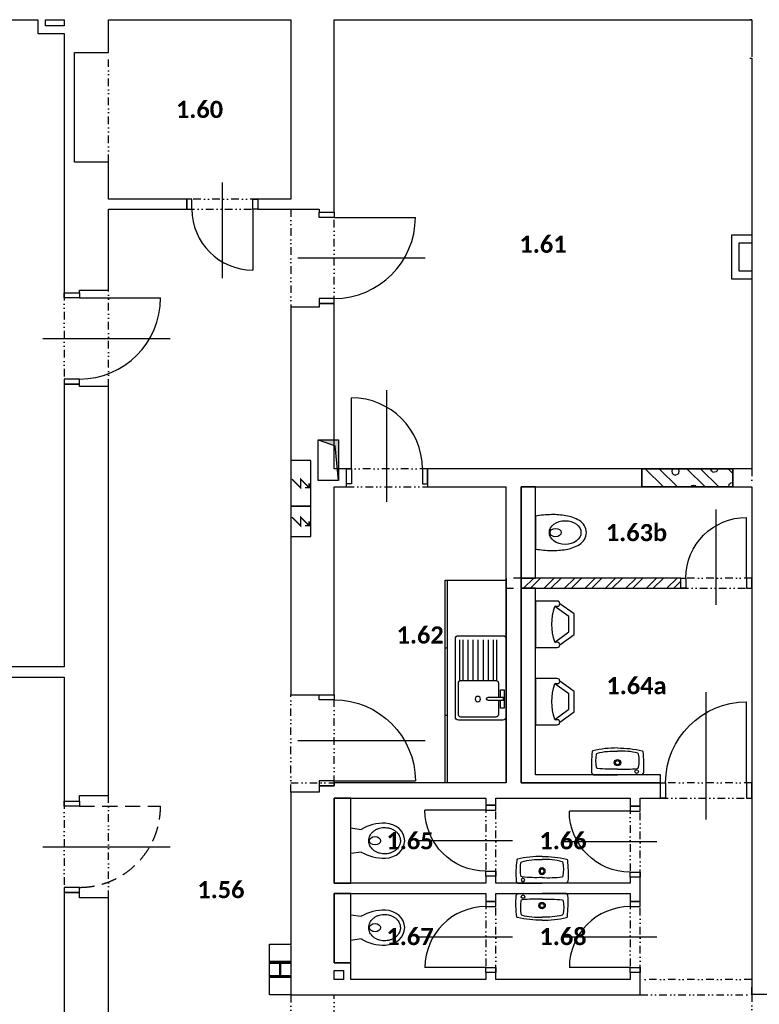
# Model space of a CAD drawing. Header units: millimetres. Extents: x -16871 to 82323, y -2942 to 27689.
# Tile 3 of 25: x -7715 to -415, y 9521 to 19235. Entities that reach past the tile are written whole.
import ezdxf
from ezdxf.enums import TextEntityAlignment as Align

# ---------------------------------------------------------------- set-up
doc = ezdxf.new("R2010")
doc.units = ezdxf.units.MM
doc.linetypes.add('DASHED', pattern=[0.75, 0.5, -0.25])
doc.linetypes.add('DIVIDE2', pattern=[0.625, 0.25, -0.125, 0, -0.125, 0, -0.125])
for name, color, linetype in [('A-Cabinet-G', 9, 'Continuous'), ('A-Chase-G', 9, 'Continuous'), ('A-Door-G', 9, 'Continuous'), ('A-Equipment-G', 9, 'Continuous'), ('A-MassElement-G', 9, 'Continuous'), ('A-Room-T', 3, 'Continuous'), ('A-SanitaryFixture-G', 9, 'Continuous'), ('A-Wall-Abov', 9, 'DIVIDE2'), ('A-Wall-Blow', 9, 'Continuous'), ('A-Wall-Comp', 9, 'Continuous'), ('A-Wall-G', 9, 'Continuous'), ('A-Wall-Patt', 9, 'Continuous')]:
    doc.layers.add(name, color=color, linetype=linetype)
doc.styles.add('Calibri', font='calibri.ttf')
doc.styles.add('RoomTag', font='calibrib.ttf')

# ---------------------------------------------------------------- blocks, each defined once
blk = doc.blocks.new('AreaLabel1')
at = {"style": 'RoomTag'}
blk.add_attdef('AreaOBJ:Label', text='', height=1.5, dxfattribs=at).set_placement((0, 0), align=Align.MIDDLE_CENTER)
blk = doc.blocks.new('osa1K')
at = {"linetype": 'ByBlock'}
blk.add_lwpolyline([(0, -250), (0, 850)], dxfattribs=at)
for points in [[(-350, 0), (-350, -0.0001)], [(350, 0), (350, -0.0001)]]:
    blk.add_lwpolyline(points)
blk = doc.blocks.new('SYMBOL_Kueche_600_6_2D')
at = {"linetype": 'ByBlock', "lineweight": -2}
for p, q in [((0.000001, -580), (1.000001, -580)), ((0.333334, -600), (0.333334, -580)), ((0.666668, -580), (0.666668, -600))]:
    blk.add_line(p, q, dxfattribs=at)
blk.add_lwpolyline([(0, 0), (1, 0), (1, -600), (0, -600)], close=True, dxfattribs=at)
blk = doc.blocks.new('SYMBOL_Kitchen_Sink_5_2D')
at = {"linetype": 'ByBlock'}
for p, q in [((470, 416.2), (30, 416.2)), ((0, 386.2), (0, -386.3)), ((91.1, -26.3), (91.1, 376.9)), ((123.6, -26.3), (123.6, 376.9)), ((173.6, -26.3), (173.6, 376.9)), ((223.6, -26.3), (223.6, 376.9)), ((273.6, -26.3), (273.6, 376.9)), ((323.6, -26.3), (323.6, 376.9)), ((373.6, -26.3), (373.6, 376.9)), ((423.6, -26.3), (423.6, 376.9)), ((454.7, -26.3), (454.7, 376.9)), ((500, -386.3), (500, 386.2)), ((75, -51.3), (75, -192.2)), ((445, -26.3), (100, -26.3)), ((470, -361.3), (470, -51.3)), ((18, -118.7), (18, -298.7)), ((55.5, -118.7), (18, -118.7)), ((24.5, -192.2), (179.5, -192.2)), ((24.5, -220.1), (24.5, -192.2)), ((55.5, -192.2), (55.5, -118.7)), ((179.5, -220.1), (24.5, -220.1)), ((55.5, -298.7), (55.5, -220.1)), ((75, -220.1), (75, -361.3)), ((18, -298.7), (55.5, -298.7)), ((18, -298.7), (55.5, -298.7)), ((100, -386.3), (445, -386.3)), ((30, -416.2), (470, -416.2))]:
    blk.add_line(p, q, dxfattribs=at)
blk.add_circle((278.4, -208.7), 26.3, dxfattribs=at)
for centre, radius, start, end in [((30, 386.2), 30, 90, 180), ((470, 386.2), 30, 0, 90), ((100, -51.3), 25, 90, 180), ((445, -51.3), 25, 0, 90), ((177, -206.1), 14.2, 280.38886, 79.61114), ((30, -386.3), 30, 180, 270), ((100, -361.3), 25, 180, 270), ((445, -361.3), 25, 270, 0), ((470, -386.3), 30, 270, 0)]:
    blk.add_arc(centre, radius, start, end, dxfattribs=at)
blk = doc.blocks.new('M_BAD_HV0M_WALL_P')
for points in [[(0, -265, -0.054932), (-242.5, -238.3, -0.322977), (-250.3, -229.5, -0.037404), (-255.9, -20.6, -0.186503), (-254.4, -17.3), (-238.6, -1.5, -0.198912), (-235.1, 0), (0, 0, -0.198912)], [(0, -265, 0.054932), (242.5, -238.3, 0.322977), (250.3, -229.5, 0.037404), (255.9, -20.6, 0.186503), (254.4, -17.3), (238.6, -1.5, 0.198912), (235.1, 0), (0, 0, 0.198912)], [(0, -56.6, 0.044323), (-197.4, -63.4, 0.340053), (-208.3, -74.1, 0.084371), (-208.3, -202.9, 0.299432), (-199.2, -213.3, 0.08425), (0, -233.7, 0.142932)], [(0, -56.6, -0.044323), (197.4, -63.4, -0.340053), (208.3, -74.1, -0.084371), (208.3, -202.9, -0.299432), (199.2, -213.3, -0.08425), (0, -233.7, -0.142932)]]:
    blk.add_lwpolyline(points, format="xyb")
for centre, radius in [((-188.3, -32.3), 17.5), ((0, -120), 32), ((0, -120), 20)]:
    blk.add_circle(centre, radius)
blk = doc.blocks.new('wc2top')
blk.add_lwpolyline([(-111.7, -101.4), (-126.7, 0), (126.7, 0), (111.7, -101.4)])
for points in [[(-111.7, -101.4, 0.138283), (-172.6, -339)], [(172.6, -339, 0.138283), (111.7, -101.4, 0.138283)]]:
    blk.add_lwpolyline(points, format="xyb")
blk.add_ellipse((0, -237.1), major_axis=(0, 55.3), ratio=0.745622)
blk.add_ellipse((0, -331.3), major_axis=(0, 198.7), ratio=0.869235, start_param=1.609758, end_param=4.673427)
blk.add_open_spline([(0, -175.1), (-5.4, -175.1), (-10.8, -175.5), (-23.9, -177.5), (-31.6, -179.5), (-46.6, -185.2), (-54, -188.9), (-68.2, -198), (-75, -203.4), (-87.7, -215.6), (-93.7, -222.5), (-104.4, -237.7), (-109.3, -245.9), (-117.5, -263.4), (-121, -272.7), (-126.3, -292), (-128.2, -301.9), (-130.3, -322.1), (-130.5, -332.3), (-129.3, -352.6), (-127.8, -362.7), (-123.3, -382.2), (-120.3, -391.7), (-112.8, -409.8), (-108.3, -418.3), (-98.2, -434.1), (-92.5, -441.4), (-80.2, -454.5), (-73.6, -460.3), (-59.8, -470.3), (-52.5, -474.4), (-37.7, -481), (-30.1, -483.5), (-14.6, -486.8), (-6.9, -487.5), (8.7, -487.4), (16.5, -486.5), (31.9, -483), (39.5, -480.4), (54.3, -473.5), (61.5, -469.2), (75.2, -459), (81.8, -453.1), (93.9, -439.7), (99.5, -432.3), (109.4, -416.3), (113.8, -407.7), (121.1, -389.5), (124, -379.9), (128.2, -360.3), (129.5, -350.2), (130.5, -329.9), (130.1, -319.6), (127.8, -299.5), (125.7, -289.6), (120.2, -270.5), (116.6, -261.3), (108.2, -243.9), (103.2, -235.8), (92.3, -220.8), (86.3, -214.1), (73.4, -202), (66.5, -196.8), (52.3, -188), (44.9, -184.4), (29.8, -178.9), (22.1, -177.1), (9.5, -175.4), (4.8, -175.1), (0, -175.1)], degree=3, knots=[0, 0, 0, 0, 0.130721, 0.130721, 0.31937, 0.31937, 0.508019, 0.508019, 0.696669, 0.696669, 0.885318, 0.885318, 1.073967, 1.073967, 1.262616, 1.262616, 1.451265, 1.451265, 1.639915, 1.639915, 1.828564, 1.828564, 2.017213, 2.017213, 2.205862, 2.205862, 2.394511, 2.394511, 2.58316, 2.58316, 2.77181, 2.77181, 2.960459, 2.960459, 3.149108, 3.149108, 3.337757, 3.337757, 3.526406, 3.526406, 3.715056, 3.715056, 3.903705, 3.903705, 4.092354, 4.092354, 4.281003, 4.281003, 4.469652, 4.469652, 4.658302, 4.658302, 4.846951, 4.846951, 5.0356, 5.0356, 5.224249, 5.224249, 5.412898, 5.412898, 5.601547, 5.601547, 5.790197, 5.790197, 5.978846, 5.978846, 6.167495, 6.167495, 6.283185, 6.283185, 6.283185, 6.283185])
blk = doc.blocks.new('SYMBOL_WC_5_2D')
at = {"linetype": 'ByBlock'}
for p, q in [((0.2286, -0.015), (-0.2286, -0.015)), ((-0.2286, -0.015), (-0.2286, -0.2309)), ((0.2286, -0.2309), (0.2286, -0.015)), ((-0.2032, -0.2563), (-0.1016, -0.396)), ((-0.1778, -0.2309), (-0.1778, -0.2126)), ((-0.1762, -0.2071), (-0.0757, -0.3452)), ((0.0757, -0.3452), (0.1762, -0.2071)), ((0.1016, -0.396), (0.2032, -0.2563)), ((0.1778, -0.2126), (0.1778, -0.2309)), ((-0.0757, -0.3452), (0.0757, -0.3452)), ((-0.1016, -0.396), (0.1016, -0.396))]:
    blk.add_line(p, q, dxfattribs=at)
for centre, radius, start, end in [((0, -0.6875), 0.5137, 70.5467, 109.4533), ((-0.2032, -0.2309), 0.0254, 180, 0), ((-0.1677, -0.2126), 0.0101, 109.4533, 180), ((0.1677, -0.2126), 0.0101, 0, 70.5467), ((0.2032, -0.2309), 0.0254, 180, 0)]:
    blk.add_arc(centre, radius, start, end, dxfattribs=at)
blk = doc.blocks.new('chasetop1')
blk.add_hatch(color=256).paths.add_polyline_path([(0, 1), (0, 0), (0.15, 0.85), (1, 1)])
for p in [(1, 1), (0, 0)]:
    blk.add_line(p, (0.15, 0.85))
at = {"linetype": 'ByBlock'}
blk.add_lwpolyline([(0, 0), (1, 0), (1, 1), (0, 1)], close=True, dxfattribs=at)
blk = doc.blocks.new('*U23')
blk.add_lwpolyline([(0, 0), (450, 0), (450, 200), (0, 200)], close=True)
at = {"const_width": 15}
for points in [[(267.4, 186.9), (182.6, 102), (267.4, 102), (182.6, 17.1)], [(224.6, 17.1), (182.6, 17.1), (182.6, 59.1)]]:
    blk.add_lwpolyline(points, dxfattribs=at)
blk = doc.blocks.new('*U24')
blk.add_lwpolyline([(0, 0), (300, 0), (300, 200), (0, 200)], close=True)
at = {"const_width": 15}
for points in [[(192.4, 186.9), (107.6, 102), (192.4, 102), (107.6, 17.1)], [(149.6, 17.1), (107.6, 17.1), (107.6, 59.1)]]:
    blk.add_lwpolyline(points, dxfattribs=at)

msp = doc.modelspace()

# ---------------------------------------------------------------- hatches: boundary and pattern name
at = {"layer": 'A-Wall-Patt', "linetype": 'Continuous', "lineweight": -3, "ltscale": 300}
h = msp.add_hatch(dxfattribs=at)
h.set_pattern_fill('POROBETON2', color=256, scale=400, angle=45, style=0, pattern_type=2)
h.set_pattern_definition([(45, (0, 0), (27.452, 382.3555), [19.4116, -270.3664]), (45, (-51.23, 51.23), (27.452, 382.3555), [19.4116, -270.3664]), (135, (13.73, 51.23), (-382.3555, -27.452), [19.4116, -231.5436]), (135, (-37.5, 2e-15), (-382.3555, -27.452), [19.4116, -231.5436]), (105, (18.75, 32.48), (-177.452, 177.4518), [19.4116, -560.144]), (165, (4e-15, 64.95), (-382.3556, -27.4521), [19.4116, -560.144]), (255, (-51.23, 51.23), (177.4518, -177.452), [19.412, -984.408]), (255, (153.68, 256.13), (177.4518, -177.452), [19.412, -984.408]), (255, (358.58, 461.03), (177.4518, -177.452), [19.412, -984.408]), (195, (0, 0), (-204.9037, -204.9037), [19.412, -984.408]), (195, (-177.45, 177.45), (-204.9037, -204.9037), [19.412, -984.408]), (75, (13.73, 13.73), (-177.4518, 177.452), [19.412, -984.408]), (75, (218.63, 218.63), (-177.4518, 177.452), [19.412, -984.408]), (75, (423.53, 423.53), (-177.4518, 177.452), [19.412, -984.408]), (285, (-56.25, 32.48), (177.452, -177.4518), [19.4116, -560.144]), (345, (-37.5, 2e-15), (382.3556, 27.4521), [19.4116, -560.144]), (195, (-18.75, 69.98), (-204.9037, -204.9037), [19.412, -984.408]), (195, (-196.2, 247.43), (-204.9037, -204.9037), [19.412, -984.408]), (135, (75.16, 75.16), (-487.7464, 77.939), []), (135, (143.47, 143.47), (-487.7464, 77.939), [])])
h.paths.add_polyline_path([(-675, 14625), (-675, 14805), (-1575, 14805), (-1575, 14625)], flags=0)
h = msp.add_hatch(dxfattribs=at)
h.set_pattern_fill('ANSI32', color=256, scale=15, angle=-360, style=0)
h.paths.add_polyline_path([(-1190, 13625), (-1190, 13725), (-2765, 13725), (-2765, 13625)], flags=0)

# ---------------------------------------------------------------- linework, layer by layer
at = {"layer": 'A-Door-G', "linetype": 'Continuous', "lineweight": -3, "ltscale": 300}
for points in [[(-6015, 17465), (-6065, 17465), (-6065, 17365), (-6015, 17365)], [(-5415, 17465), (-5365, 17465), (-5365, 17365), (-5415, 17365)], [(-4760, 17285), (-4760, 17335), (-4610, 17335), (-4610, 17285)], [(-7275, 16490), (-7275, 16540), (-7125, 16540), (-7125, 16490)], [(-4760, 16485), (-4760, 16435), (-4610, 16435), (-4610, 16485)], [(-7275, 15690), (-7275, 15640), (-7125, 15640), (-7125, 15690)], [(-4440, 14655), (-4490, 14655), (-4490, 14805), (-4440, 14805)], [(-3740, 14655), (-3690, 14655), (-3690, 14805), (-3740, 14805)], [(-1140, 13625), (-1190, 13625), (-1190, 13725), (-1140, 13725)], [(-540, 13625), (-490, 13625), (-490, 13725), (-540, 13725)], [(-4760, 12525), (-4760, 12575), (-4610, 12575), (-4610, 12525)], [(-4760, 11725), (-4760, 11675), (-4610, 11675), (-4610, 11725)], [(-1340, 11555), (-1390, 11555), (-1390, 11705), (-1340, 11705)], [(-540, 11555), (-490, 11555), (-490, 11705), (-540, 11705)], [(-7275, 11475), (-7275, 11525), (-7125, 11525), (-7125, 11475)], [(-3015, 11435), (-3015, 11485), (-3115, 11485), (-3115, 11435)], [(-1590, 11425), (-1590, 11475), (-1690, 11475), (-1690, 11425)], [(-3015, 10835), (-3015, 10785), (-3115, 10785), (-3115, 10835)], [(-1590, 10825), (-1590, 10775), (-1690, 10775), (-1690, 10825)], [(-7275, 10675), (-7275, 10625), (-7125, 10625), (-7125, 10675)], [(-3015, 10485), (-3015, 10535), (-3115, 10535), (-3115, 10485)], [(-1590, 10485), (-1590, 10535), (-1690, 10535), (-1690, 10485)], [(-3015, 9885), (-3015, 9835), (-3115, 9835), (-3115, 9885)], [(-1590, 9885), (-1590, 9835), (-1690, 9835), (-1690, 9885)]]:
    msp.add_lwpolyline(points, close=True, dxfattribs=at)
for points in [[(-5415, 17365), (-5415, 16765)], [(-4610, 17285), (-3810, 17285)], [(-7125, 16490), (-6325, 16490)], [(-4440, 14805), (-4440, 15505)], [(-540, 13725), (-540, 14325)], [(-540, 11705), (-540, 12505)], [(-4610, 11725), (-3810, 11725)], [(-3115, 11435), (-3715, 11435)], [(-1690, 11425), (-2290, 11425)], [(-3115, 9885), (-3715, 9885)], [(-1690, 9885), (-2290, 9885)]]:
    msp.add_lwpolyline(points, dxfattribs=at)
at = {"layer": 'A-Door-G', "linetype": 'DASHED', "lineweight": -3, "ltscale": 300}
msp.add_lwpolyline([(-7125, 11475), (-6325, 11475)], dxfattribs=at)
at = {"layer": 'A-Door-G', "linetype": 'Continuous', "lineweight": -3, "ltscale": 300}
for centre, radius, start, end in [((-5415, 17365), 600, 180, 270), ((-4610, 17285), 800, 270, 0), ((-7125, 16490), 800, 270, 0), ((-4440, 14805), 700, 0, 90), ((-3115, 9885), 600, 90, 180), ((-1690, 9885), 600, 90, 180)]:
    msp.add_arc(centre, radius, start, end, dxfattribs=at)
at = {"layer": 'A-Door-G', "linetype": 'Continuous', "lineweight": -3, "ltscale": 300, "extrusion": (0, 0, -1)}
for centre, radius, start, end in [((540, 13725), 600, 0, 90), ((4610, 11725), 800, 90, 180), ((540, 11705), 800, 0, 90), ((3115, 11435), 600, 270, 0), ((1690, 11425), 600, 270, 0)]:
    msp.add_arc(centre, radius, start, end, dxfattribs=at)
at = {"layer": 'A-Door-G', "linetype": 'DASHED', "lineweight": -3, "ltscale": 300}
msp.add_arc((-7125, 11475), 800, 270, 0, dxfattribs=at)
at = {"layer": 'A-MassElement-G', "linetype": 'Continuous', "lineweight": -3, "ltscale": 300}
for p, q in [((-1575, 14805), (-675, 14805)), ((-1575, 14625), (-1575, 14805)), ((-1575, 14805), (-1575, 14625)), ((-675, 14805), (-1575, 14805)), ((-675, 14805), (-675, 14625)), ((-675, 14625), (-675, 14805)), ((-675, 14625), (-1575, 14625)), ((-1575, 14625), (-675, 14625))]:
    msp.add_line(p, q, dxfattribs=at)
at = {"layer": 'A-SanitaryFixture-G', "linetype": 'Continuous', "lineweight": -3, "ltscale": 300}
for p, q in [((-5250, 9615, 1035), (-5250, 10115, 1035)), ((-5250, 10115, 1035), (-5040, 10115, 1035)), ((-5040, 10115, 1035), (-5040, 9615, 1035)), ((-5040, 9615, 1035), (-5250, 9615, 1035))]:
    msp.add_line(p, q, dxfattribs=at)
msp.add_lwpolyline([(-2120.4, 14175, 0.246348), (-2190.4, 14293.3, 0.092866), (-2324, 14340.9, 0.047652), (-2466.3, 14352.3, 0.033058), (-2625, 14337.4), (-2625, 14012.6, 0.033058), (-2466.3, 13997.7, 0.047652), (-2324, 14009.1, 0.092866), (-2190.4, 14056.7, 0.246348)], format="xyb", close=True, dxfattribs=at)
for points in [[(-1814.5, 12050, 0.054932), (-2057, 12023.3, 0.322977), (-2064.8, 12014.5, 0.037404), (-2070.4, 11805.6, 0.186503), (-2068.9, 11802.3), (-2053.1, 11786.5, 0.198912), (-2049.6, 11785), (-1814.5, 11785, 0.198912)], [(-1814.5, 12050, -0.054932), (-1572, 12023.3, -0.322977), (-1564.2, 12014.5, -0.037404), (-1558.6, 11805.6, -0.186503), (-1560.1, 11802.3), (-1575.9, 11786.5, -0.198912), (-1579.4, 11785), (-1814.5, 11785, -0.198912)], [(-1814.5, 11841.6, -0.044323), (-2011.9, 11848.4, -0.340053), (-2022.8, 11859.1, -0.084371), (-2022.8, 11987.9, -0.299432), (-2013.7, 11998.3, -0.08425), (-1814.5, 12018.7, -0.142932)], [(-1814.5, 11841.6, 0.044323), (-1617.1, 11848.4, 0.340053), (-1606.2, 11859.1, 0.084371), (-1606.2, 11987.9, 0.299432), (-1615.3, 11998.3, 0.08425), (-1814.5, 12018.7, 0.142932)]]:
    msp.add_lwpolyline(points, format="xyb", dxfattribs=at)
for centre, radius in [((-1814.5, 11905), 32), ((-1814.5, 11905), 20), ((-1626.2, 11817.3), 17.5)]:
    msp.add_circle(centre, radius, dxfattribs=at)
for centre, major_axis, ratio in [((-2331.2, 14175), (-156.2, 0), 0.751511), ((-2425.4, 14175), (-55.3, 0), 0.745622)]:
    msp.add_ellipse(centre, major_axis=major_axis, ratio=ratio, dxfattribs=at)
at = {"layer": 'A-Wall-Abov', "linetype": 'DIVIDE2', "lineweight": -3, "ltscale": 300}
for p, q in [((-510, 19235), (-490, 19235)), ((-6840, 17830), (-6840, 18910)), ((-5365, 17465), (-6065, 17465)), ((-6065, 17365), (-5365, 17365)), ((-5040, 17365), (-5040, 16400)), ((-4610, 16435), (-4610, 17335)), ((-7275, 16540), (-7275, 15640)), ((-6840, 15615), (-6840, 16565)), ((-3690, 14805), (-4490, 14805)), ((-4490, 14625), (-3690, 14625)), ((-2915, 13725), (-2915, 13625)), ((-2765, 13725), (-2915, 13725)), ((-490, 13725), (-1190, 13725)), ((-490, 13625), (-490, 13725)), ((-2915, 13625), (-2765, 13625)), ((-1190, 13625), (-490, 13625)), ((-5040, 11615), (-5040, 12575)), ((-4610, 11705), (-4610, 12575)), ((-5040, 11705), (-4610, 11705)), ((-490, 11705), (-1390, 11705)), ((-6840, 10570), (-6840, 11580)), ((-7275, 11525), (-7275, 10625)), ((-3115, 11485), (-3115, 10785)), ((-3015, 10785), (-3015, 11485)), ((-1690, 11475), (-1690, 10775)), ((-1590, 10775), (-1590, 11475)), ((-1390, 11555), (-490, 11555)), ((-3115, 10535), (-3115, 9835)), ((-3015, 9835), (-3015, 10535)), ((-1690, 10535), (-1690, 9835)), ((-1590, 9835), (-1590, 10535)), ((-490, 9765), (-1590, 9765)), ((-490, 9615), (-490, 9765)), ((-5040, 9615), (-5040, 8450)), ((-4610, 8450), (-4610, 9615)), ((-1590, 9615), (-490, 9615))]:
    msp.add_line(p, q, dxfattribs=at)
for points in [[(-490, 19235), (-493.2, 19235), (-510, 19235)], [(-490, 17110), (-490, 17035)], [(-490, 16755), (-490, 16680)], [(-490, 14805), (-490, 14625)], [(-490, 9620), (-490, 8450)]]:
    msp.add_lwpolyline(points, dxfattribs=at)
at = {"layer": 'A-Wall-Blow', "linetype": 'Continuous', "lineweight": -3, "ltscale": 300}
for p, q in [((-2625, 14625), (-2765, 14625)), ((-2765, 14625), (-2765, 13725)), ((-2625, 13725), (-2625, 14625)), ((-2765, 13725), (-2625, 13725)), ((-2625, 13625), (-2765, 13625)), ((-2765, 13625), (-2765, 11705)), ((-2625, 11785), (-2625, 13625)), ((-1390, 11785), (-2625, 11785)), ((-1390, 11705), (-1390, 11785)), ((-2765, 11705), (-1390, 11705)), ((-4445, 11555), (-4610, 11555)), ((-4610, 11555), (-4610, 10715)), ((-4445, 10715), (-4445, 11555)), ((-4610, 10715), (-4445, 10715)), ((-4445, 10615), (-4610, 10615)), ((-4610, 10615), (-4610, 9930)), ((-4445, 9930), (-4445, 10615)), ((-4610, 9930), (-4445, 9930))]:
    msp.add_line(p, q, dxfattribs=at)
at = {"layer": 'A-Wall-Comp', "linetype": 'Continuous', "lineweight": -3, "ltscale": 300}
for p, q in [((-675, 14805), (-1575, 14805)), ((-1575, 14805), (-1575, 14625)), ((-675, 14625), (-675, 14805)), ((-1575, 14625), (-675, 14625)), ((-2765, 13625), (-2765, 13725)), ((-2765, 13725), (-2765, 13625))]:
    msp.add_line(p, q, dxfattribs=at)
at = {"layer": 'A-Wall-G', "linetype": 'Continuous', "lineweight": -3, "ltscale": 300}
for p, q in [((-7535, 19235), (-7535, 19100)), ((-7460, 19175), (-7460, 19235)), ((-7275, 19235), (-7275, 19175)), ((-6840, 18910), (-6840, 19235)), ((-5040, 19235), (-5040, 17465)), ((-4610, 17335), (-4610, 19235)), ((-7275, 19175), (-7460, 19175)), ((-7535, 19100), (-7275, 19100)), ((-7275, 19100), (-7275, 16540)), ((-7175, 17830), (-7175, 18910)), ((-7175, 18910), (-6840, 18910)), ((-6840, 17830), (-7175, 17830)), ((-6840, 17465), (-6840, 17830)), ((-6065, 17465), (-6840, 17465)), ((-6065, 17365), (-6065, 17465)), ((-5365, 17465), (-5365, 17365)), ((-5040, 17465), (-5365, 17465)), ((-6840, 16565), (-6840, 17365)), ((-6840, 17365), (-6065, 17365)), ((-5365, 17365), (-5040, 17365)), ((-5040, 17365), (-4760, 17365)), ((-4760, 17365), (-4760, 17335)), ((-4760, 17335), (-4610, 17335)), ((-690, 17110), (-690, 16680)), ((-490, 17110), (-690, 17110)), ((-615, 16755), (-615, 17035)), ((-615, 17035), (-490, 17035)), ((-490, 16755), (-615, 16755)), ((-690, 16680), (-490, 16680)), ((-7275, 16540), (-7125, 16540)), ((-7125, 16540), (-7125, 16565)), ((-7125, 16565), (-6840, 16565)), ((-4610, 16435), (-4760, 16435)), ((-4760, 16435), (-4760, 16400)), ((-4610, 14805), (-4610, 16435)), ((-4760, 16400), (-5040, 16400)), ((-5040, 16400), (-5040, 12575)), ((-7275, 15640), (-7275, 12850)), ((-7125, 15640), (-7275, 15640)), ((-7125, 15615), (-7125, 15640)), ((-6840, 15615), (-7125, 15615)), ((-6840, 11580), (-6840, 15615)), ((-4490, 14805), (-4610, 14805)), ((-4490, 14625), (-4490, 14805)), ((-2915, 14805), (-3690, 14805)), ((-3690, 14805), (-3690, 14625)), ((-490, 14805), (-2915, 14805)), ((-4610, 12575), (-4610, 14625)), ((-4610, 14625), (-4490, 14625)), ((-3690, 14625), (-2915, 14625)), ((-2915, 11705), (-2915, 14625)), ((-2765, 14625), (-490, 14625)), ((-2765, 13725), (-2765, 14625)), ((-1190, 13725), (-2765, 13725)), ((-1190, 13625), (-1190, 13725)), ((-2765, 11705), (-2765, 13625)), ((-2765, 13625), (-1190, 13625)), ((-7275, 12850), (-11470, 12850)), ((-11470, 12750), (-7275, 12750)), ((-7275, 12750), (-7275, 11525)), ((-5040, 12575), (-4610, 12575)), ((-4610, 11675), (-4760, 11675)), ((-4760, 11675), (-4760, 11615)), ((-2915, 11705), (-4610, 11705)), ((-4610, 11705), (-4610, 11675)), ((-1390, 11705), (-2765, 11705)), ((-1390, 11555), (-1390, 11705)), ((-7125, 11525), (-7125, 11580)), ((-7125, 11580), (-6840, 11580)), ((-4782, 11615), (-5040, 11615)), ((-5040, 11615), (-5040, 9615)), ((-4760, 11615), (-4782, 11615)), ((-7275, 11525), (-7125, 11525)), ((-4610, 10715), (-4610, 11555)), ((-4610, 11555), (-3115, 11555)), ((-3115, 11555), (-3115, 11485)), ((-3115, 11485), (-3015, 11485)), ((-3015, 11555), (-1690, 11555)), ((-3015, 11485), (-3015, 11555)), ((-1690, 11555), (-1690, 11475)), ((-1690, 11475), (-1590, 11475)), ((-1590, 11555), (-1390, 11555)), ((-1590, 11475), (-1590, 11555)), ((-3015, 10785), (-3115, 10785)), ((-3115, 10785), (-3115, 10715)), ((-3015, 10715), (-3015, 10785)), ((-3115, 10715), (-4610, 10715)), ((-1690, 10715), (-3015, 10715)), ((-1590, 10775), (-1690, 10775)), ((-1690, 10775), (-1690, 10715)), ((-1590, 10535), (-1590, 10775)), ((-7125, 10625), (-7275, 10625)), ((-7275, 10625), (-7275, 450)), ((-7125, 10570), (-7125, 10625)), ((-4610, 9930), (-4610, 10615)), ((-4610, 10615), (-3115, 10615)), ((-3115, 10615), (-3115, 10535)), ((-3015, 10615), (-1690, 10615)), ((-3015, 10535), (-3015, 10615)), ((-1690, 10615), (-1690, 10535)), ((-6840, 10570), (-7125, 10570)), ((-6840, 5550), (-6840, 10570)), ((-3115, 10535), (-3015, 10535)), ((-1690, 10535), (-1590, 10535)), ((-4445, 9930), (-4610, 9930)), ((-4445, 9765), (-4445, 9930)), ((-4610, 9765), (-4610, 9855)), ((-4610, 9855), (-4520, 9855)), ((-4520, 9855), (-4520, 9765)), ((-3015, 9835), (-3115, 9835)), ((-3115, 9835), (-3115, 9765)), ((-3015, 9765), (-3015, 9835)), ((-1590, 9835), (-1690, 9835)), ((-1690, 9835), (-1690, 9765)), ((-1590, 9615), (-1590, 9835)), ((-4520, 9765), (-4610, 9765)), ((-3115, 9765), (-4445, 9765)), ((-1690, 9765), (-3015, 9765)), ((-5040, 9615), (-1590, 9615))]:
    msp.add_line(p, q, dxfattribs=at)
for points in [[(-11470, 19235), (-7535, 19235)], [(-7460, 19235), (-7275, 19235)], [(-6840, 19235), (-5040, 19235)], [(-4610, 19235), (-490, 19235)], [(-490, 19235), (-490, 19210), (-490, 18870)], [(-510, 18855), (-490, 18855)], [(-490, 18855), (-490, 17110)], [(-490, 17035), (-490, 16755)], [(-490, 16680), (-490, 14805)], [(-490, 14625), (-490, 9620)], [(-490, 9620), (-340, 9620)]]:
    msp.add_lwpolyline(points, dxfattribs=at)

# ---------------------------------------------------------------- block references
at = {"layer": 'A-Cabinet-G', "linetype": 'Continuous', "lineweight": -3, "ltscale": 300, "xscale": 2000, "rotation": 270}
msp.add_blockref('SYMBOL_Kueche_600_6_2D', (-2915, 13705), dxfattribs=at)
at = {"layer": 'A-Chase-G', "linetype": 'Continuous', "lineweight": -3, "ltscale": 300, "extrusion": (0, 0, -1), "xscale": 200, "yscale": 400, "zscale": -270}
msp.add_blockref('chasetop1', (4570, 14690), dxfattribs=at)
at = {"layer": 'A-Door-G', "linetype": 'Continuous', "lineweight": -3, "ltscale": 300}
for p, xscale, yscale, rotation in [((-5715, 17415), 0.8571428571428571, 0.8571428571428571, 180), ((-4685, 16885), 1.142857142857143, 1.142857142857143, 270), ((-7200, 16090), 1.142857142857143, 1.142857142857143, 270), ((-7200, 11075), 1.142857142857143, 1.142857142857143, 270), ((-3065, 10185), 0.8571428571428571, 0.8571428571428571, 90), ((-1640, 10185), 0.8571428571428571, 0.8571428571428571, 90)]:
    msp.add_blockref('osa1K', p, dxfattribs=dict(at, xscale=xscale, yscale=yscale, rotation=rotation))
msp.add_blockref('osa1K', (-4090, 14730), dxfattribs=at)
at = {"layer": 'A-Door-G', "linetype": 'Continuous', "lineweight": -3, "ltscale": 300, "extrusion": (0, 0, -1), "zscale": -1}
for p, xscale, yscale in [((840, 13675), 0.8571428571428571, 0.8571428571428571), ((940, 11630), 1.142857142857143, 1.142857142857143)]:
    msp.add_blockref('osa1K', p, dxfattribs=dict(at, xscale=xscale, yscale=yscale))
for p, xscale, yscale, rotation in [((4685, 12125), 1.142857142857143, 1.142857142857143, 90.00000000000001), ((3065, 11135), 0.8571428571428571, 0.8571428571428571, 270), ((1640, 11125), 0.8571428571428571, 0.8571428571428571, 270)]:
    msp.add_blockref('osa1K', p, dxfattribs=dict(at, xscale=xscale, yscale=yscale, rotation=rotation))
at = {"layer": 'A-Equipment-G', "ltscale": 300, "rotation": 90}
for name, p in [('*U23', (-4840, 14435)), ('*U24', (-4840, 14135))]:
    msp.add_blockref(name, p, dxfattribs=at)
at = {"layer": 'A-Room-T', "linetype": 'Continuous', "lineweight": -3, "ltscale": 300}
ref = msp.add_blockref('AreaLabel1', (-5940, 18350), dxfattribs=dict(at, xscale=112.5, yscale=112.5, zscale=112.5))
ref.add_attrib('AreaOBJ:Label', '1.60', dxfattribs={"layer": '0', "color": 0, "height": 168.75, "style": 'RoomTag'}).set_placement((-5940, 18350), align=Align.MIDDLE_CENTER)
ref = msp.add_blockref('AreaLabel1', (-2550, 17020), dxfattribs=dict(at, xscale=112.5, yscale=112.5, zscale=112.5))
ref.add_attrib('AreaOBJ:Label', '1.61', dxfattribs={"layer": '0', "color": 0, "height": 168.75, "style": 'RoomTag'}).set_placement((-2550, 17020), align=Align.MIDDLE_CENTER)
ref = msp.add_blockref('AreaLabel1', (-1627.5, 14175), dxfattribs=dict(at, xscale=112.5, yscale=112.5, zscale=112.5))
ref.add_attrib('AreaOBJ:Label', '1.63b', dxfattribs={"layer": '0', "color": 0, "height": 168.75, "style": 'RoomTag'}).set_placement((-1627.5, 14175), align=Align.MIDDLE_CENTER)
ref = msp.add_blockref('AreaLabel1', (-3762.5, 13165), dxfattribs=dict(at, xscale=112.5, yscale=112.5, zscale=112.5))
ref.add_attrib('AreaOBJ:Label', '1.62', dxfattribs={"layer": '0', "color": 0, "height": 168.75, "style": 'RoomTag'}).set_placement((-3762.5, 13165), align=Align.MIDDLE_CENTER)
ref = msp.add_blockref('AreaLabel1', (-1627.5, 12665), dxfattribs=dict(at, xscale=112.5, yscale=112.5, zscale=112.5))
ref.add_attrib('AreaOBJ:Label', '1.64a', dxfattribs={"layer": '0', "color": 0, "height": 168.75, "style": 'RoomTag'}).set_placement((-1627.5, 12665), align=Align.MIDDLE_CENTER)
ref = msp.add_blockref('AreaLabel1', (-3862.5, 11135), dxfattribs=dict(at, xscale=112.5, yscale=112.5, zscale=112.5))
ref.add_attrib('AreaOBJ:Label', '1.65', dxfattribs={"layer": '0', "color": 0, "height": 168.75, "style": 'RoomTag'}).set_placement((-3862.5, 11135), align=Align.MIDDLE_CENTER)
ref = msp.add_blockref('AreaLabel1', (-2352.5, 11135), dxfattribs=dict(at, xscale=112.5, yscale=112.5, zscale=112.5))
ref.add_attrib('AreaOBJ:Label', '1.66', dxfattribs={"layer": '0', "color": 0, "height": 168.75, "style": 'RoomTag'}).set_placement((-2352.5, 11135), align=Align.MIDDLE_CENTER)
ref = msp.add_blockref('AreaLabel1', (-5728.9, 10652.5), dxfattribs=dict(at, xscale=112.5, yscale=112.5, zscale=112.5))
ref.add_attrib('AreaOBJ:Label', '1.56', dxfattribs={"layer": '0', "color": 0, "height": 168.75, "style": 'RoomTag'}).set_placement((-5728.9, 10652.5), align=Align.MIDDLE_CENTER)
ref = msp.add_blockref('AreaLabel1', (-3862.5, 10190), dxfattribs=dict(at, xscale=112.5, yscale=112.5, zscale=112.5))
ref.add_attrib('AreaOBJ:Label', '1.67', dxfattribs={"layer": '0', "color": 0, "height": 168.75, "style": 'RoomTag'}).set_placement((-3862.5, 10190), align=Align.MIDDLE_CENTER)
ref = msp.add_blockref('AreaLabel1', (-2352.5, 10190), dxfattribs=dict(at, xscale=112.5, yscale=112.5, zscale=112.5))
ref.add_attrib('AreaOBJ:Label', '1.68', dxfattribs={"layer": '0', "color": 0, "height": 168.75, "style": 'RoomTag'}).set_placement((-2352.5, 10190), align=Align.MIDDLE_CENTER)
at = {"layer": 'A-SanitaryFixture-G', "linetype": 'Continuous', "lineweight": -3, "ltscale": 300, "xscale": 1000, "yscale": 1000, "zscale": 1000, "rotation": 90}
for p in [(-2640, 13270.4), (-2640, 12507)]:
    msp.add_blockref('SYMBOL_WC_5_2D', p, dxfattribs=at)
at = {"layer": 'A-SanitaryFixture-G', "linetype": 'Continuous', "lineweight": -3, "ltscale": 300, "extrusion": (0, 0, -1), "zscale": -1}
msp.add_blockref('SYMBOL_Kitchen_Sink_5_2D', (2915, 12741.6, -875), dxfattribs=at)
at = {"layer": 'A-SanitaryFixture-G', "linetype": 'Continuous', "lineweight": -3, "ltscale": 300, "rotation": 89.99999999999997}
for p in [(-4445, 11135), (-4445, 10277.5)]:
    msp.add_blockref('wc2top', p, dxfattribs=at)
at = {"layer": 'A-SanitaryFixture-G', "linetype": 'Continuous', "lineweight": -3, "ltscale": 300, "extrusion": (0, 0, -1), "zscale": -1, "rotation": 180}
msp.add_blockref('M_BAD_HV0M_WALL_P', (2559.5, 10715), dxfattribs=at)
at = {"layer": 'A-SanitaryFixture-G', "linetype": 'Continuous', "lineweight": -3, "ltscale": 300}
msp.add_blockref('M_BAD_HV0M_WALL_P', (-2559.5, 10615), dxfattribs=at)

# ---------------------------------------------------------------- texts
at = {"layer": 'A-SanitaryFixture-G', "linetype": 'Continuous', "lineweight": -3, "ltscale": 300, "insert": (-5145, 9865), "char_height": 225, "attachment_point": 5, "rotation": 270, "style": 'Calibri'}
msp.add_mtext('H', dxfattribs=at)
msp.add_mtext('H', dxfattribs=at)
msp.add_mtext('H', dxfattribs=at)

doc.saveas('drawing.dxf')
